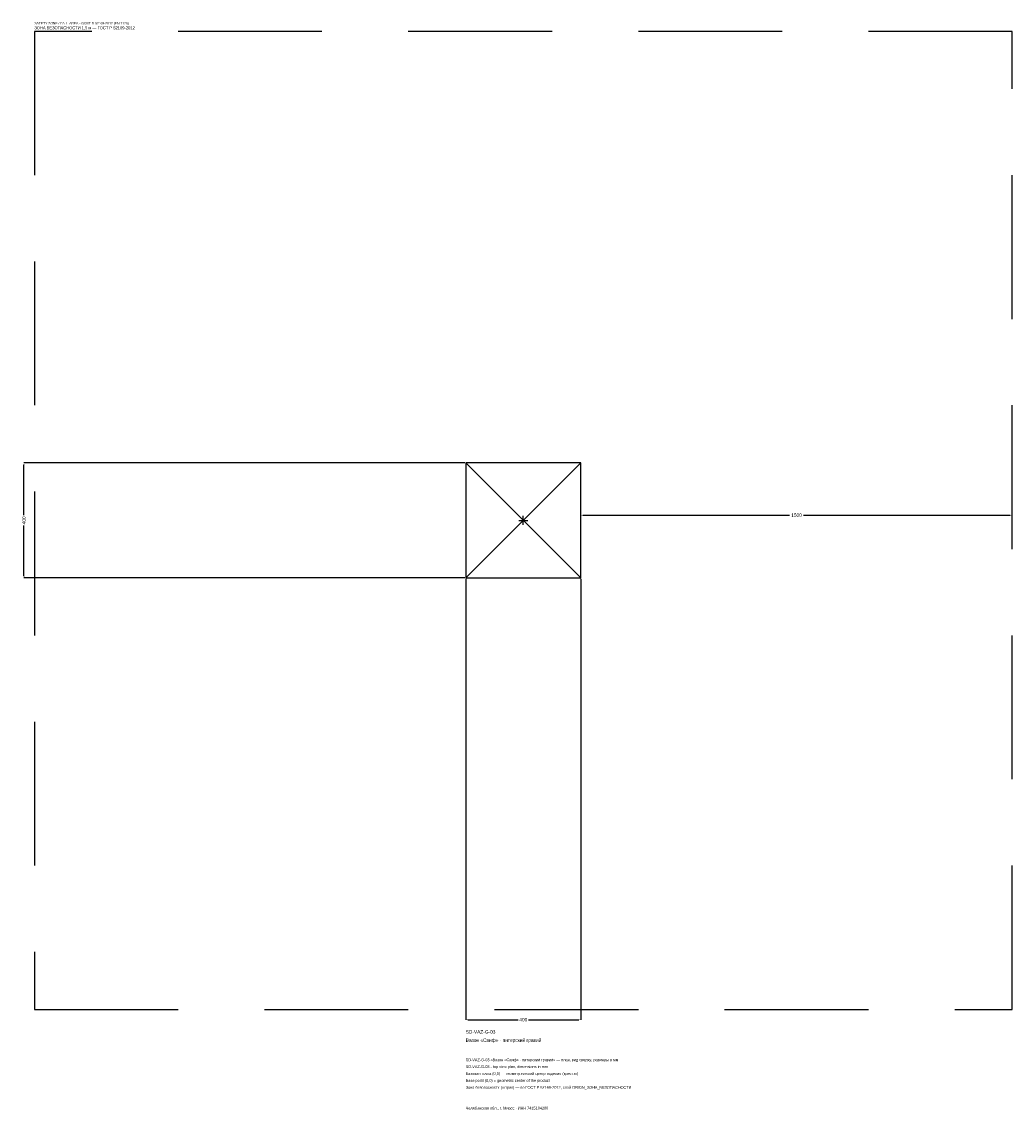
# Model space of a CAD drawing. Header units: metres. Extents: x -1744 to 1700, y -2050 to 1733.
import ezdxf

# ---------------------------------------------------------------- set-up
doc = ezdxf.new("R2010")
doc.units = ezdxf.units.M
doc.linetypes.add('DASHED', pattern=[800, 500, -300])
for name, color, linetype in [('ЗСК_ДАННЫЕ', 3, 'Continuous'), ('ЗСК_ЗОНА_БЕЗОПАСНОСТИ', 1, 'Continuous'), ('ЗСК_КОНТУР', 7, 'Continuous'), ('ЗСК_РАЗМЕРЫ', 8, 'Continuous')]:
    doc.layers.add(name, color=color, linetype=linetype)
doc.dimstyles.new('ORION', dxfattribs={"dimtxt": 12, "dimasz": 7.2, "dimexe": 1.25, "dimexo": 3.6, "dimtad": 1, "dimdec": 0, "dimcen": 2.5, "dimazin": 3, "dimtfac": 1, "dimtmove": 0, "dimatfit": 3})

# ---------------------------------------------------------------- blocks, each defined once
blk = doc.blocks.new('_CLOSEDFILLED')
at = {"color": 0, "linetype": 'BYBLOCK'}
blk.add_solid([(-1, 0.16), (0, 0), (-1, -0.16)], dxfattribs=at)
blk = doc.blocks.new('*D1')
for p, q in [((-200, -203.6), (-200, -1736)), ((200, -203.6), (200, -1736)), ((-192.8, -1736), (-18, -1736)), ((18, -1736), (192.8, -1736))]:
    blk.add_line(p, q)
at = {"layer": 'Defpoints'}
for p in [(-200, -200), (200, -200), (-200, -1736)]:
    blk.add_point(p, dxfattribs=at)
at = {"layer": 'ЗСК_РАЗМЕРЫ', "xscale": 7.199999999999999, "yscale": 7.199999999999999, "rotation": 180}
blk.add_blockref('_CLOSEDFILLED', (-200, -1736), dxfattribs=at)
at = {"layer": 'ЗСК_РАЗМЕРЫ', "xscale": 7.199999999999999, "yscale": 7.199999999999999}
blk.add_blockref('_CLOSEDFILLED', (200, -1736), dxfattribs=at)
at = {"layer": 'ЗСК_РАЗМЕРЫ', "insert": (0, -1736), "char_height": 12, "attachment_point": 5}
blk.add_mtext('400', dxfattribs=at)
blk = doc.blocks.new('*D2')
for p, q in [((-203.6, 200), (-1736, 200)), ((-1736, 18), (-1736, 192.8)), ((-1736, -192.8), (-1736, -18)), ((-203.6, -200), (-1736, -200))]:
    blk.add_line(p, q)
at = {"layer": 'Defpoints'}
for p in [(-200, 200), (-1736, -200), (-200, -200)]:
    blk.add_point(p, dxfattribs=at)
at = {"layer": 'ЗСК_РАЗМЕРЫ', "xscale": 7.199999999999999, "yscale": 7.199999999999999}
for p, rotation in [((-1736, 200), 90), ((-1736, -200), 270)]:
    blk.add_blockref('_CLOSEDFILLED', p, dxfattribs=dict(at, rotation=rotation))
at = {"layer": 'ЗСК_РАЗМЕРЫ', "insert": (-1736, 0), "char_height": 12, "attachment_point": 5, "rotation": 90}
blk.add_mtext('400', dxfattribs=at)
blk = doc.blocks.new('*D3')
for p, q in [((200, 3.6), (200, 18)), ((207.2, 18), (926, 18)), ((974, 18), (1692.8, 18)), ((1700, 3.6), (1700, 18))]:
    blk.add_line(p, q)
at = {"layer": 'Defpoints'}
for p in [(200, 18), (200, 0), (1700, 0)]:
    blk.add_point(p, dxfattribs=at)
at = {"layer": 'ЗСК_РАЗМЕРЫ', "xscale": 7.199999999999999, "yscale": 7.199999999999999, "rotation": 180}
blk.add_blockref('_CLOSEDFILLED', (200, 18), dxfattribs=at)
at = {"layer": 'ЗСК_РАЗМЕРЫ', "xscale": 7.199999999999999, "yscale": 7.199999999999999}
blk.add_blockref('_CLOSEDFILLED', (1700, 18), dxfattribs=at)
at = {"layer": 'ЗСК_РАЗМЕРЫ', "insert": (950, 18), "char_height": 12, "attachment_point": 5}
blk.add_mtext('1500', dxfattribs=at)
blk = doc.blocks.new('ОРИОН SD-VAZ-G-03 Вазон Саиф · питерский гравий')
at = {"layer": 'ЗСК_ЗОНА_БЕЗОПАСНОСТИ', "linetype": 'DASHED'}
blk.add_lwpolyline([(-1700, -1700), (1700, -1700), (1700, 1700), (-1700, 1700)], close=True, dxfattribs=at)
at = {"layer": 'ЗСК_КОНТУР'}
for p, q in [((-200, -200), (200, 200)), ((-200, 200), (200, -200))]:
    blk.add_line(p, q, dxfattribs=at)
blk.add_lwpolyline([(-200, -200), (200, -200), (200, 200), (-200, 200)], close=True, dxfattribs=at)
at = {"layer": 'ЗСК_РАЗМЕРЫ'}
for p, q in [((-16, 0), (16, 0)), ((0, -16), (0, 16))]:
    blk.add_line(p, q, dxfattribs=at)
at = {"layer": 'ЗСК_ДАННЫЕ'}
for tag, p in [('АРТИКУЛ', (-200, -1784)), ('НАИМЕНОВАНИЕ', (-200, -1812.8))]:
    blk.add_attdef(tag, p, '', height=12, dxfattribs=at)
at = {"layer": 'ЗСК_ДАННЫЕ', "flags": 1}
for tag, p in [('ПРОИЗВОДИТЕЛЬ', (-200, -1841.6)), ('ТЕЛЕФОН', (-200, -1870.4)), ('САЙТ', (-200, -1928)), ('АДРЕС', (-200, -1956.8)), ('РЕКВИЗИТЫ', (-200, -1985.6)), ('ГАБАРИТЫ', (-200, -2014.4)), ('ЗОНА_БЕЗОПАСНОСТИ', (-200, -2043.2))]:
    blk.add_attdef(tag, p, '', height=12, dxfattribs=at)
at = {"layer": 'ЗСК_ЗОНА_БЕЗОПАСНОСТИ', "color": 1}
for s, height, p in [('SAFETY ZONE / FALL AREA - GOST R 52169-2012 (EN 1176)', 8.4, (-1700, 1724)), ('ЗОНА БЕЗОПАСНОСТИ 1,5 м — ГОСТ Р 52169-2012', 10.2, (-1700, 1707.2))]:
    blk.add_text(s, height=height, dxfattribs=at).set_placement(p)
at = {"layer": 'ЗСК_РАЗМЕРЫ'}
dim = blk.add_linear_dim(base=(-1736, -200), p1=(-200, -200), p2=(-200, 200), angle=90, dimstyle='ORION', dxfattribs=at)
dim.commit()
dim.dimension.update_dxf_attribs({"geometry": '*D2', "text_midpoint": (-1736, 0)})
for base, p1, p2, picture, middle in [((200, 18), (200, 0), (1700, 0), '*D3', (950, 18)), ((-200, -1736), (-200, -200), (200, -200), '*D1', (0, -1736))]:
    dim = blk.add_linear_dim(base=base, p1=p1, p2=p2, dimstyle='ORION', dxfattribs=at)
    dim.commit()
    dim.dimension.update_dxf_attribs({"geometry": picture, "text_midpoint": middle})

msp = doc.modelspace()

# ---------------------------------------------------------------- block references
msp.add_blockref('ОРИОН SD-VAZ-G-03 Вазон Саиф · питерский гравий', (0, 0)).add_auto_attribs({'АРТИКУЛ': 'SD-VAZ-G-03', 'НАИМЕНОВАНИЕ': 'Вазон «Саиф» · питерский гравий'})

# ---------------------------------------------------------------- texts
at = {"layer": 'ЗСК_ДАННЫЕ', "color": 3}
for s, p in [('SD-VAZ-G-03 «Вазон «Саиф» · питерский гравий» — план, вид сверху, размеры в мм', (-200, -1880)), ('SD-VAZ-G-03 - top view plan, dimensions in mm', (-200, -1904)), ('Челябинская обл., г. Миасс · ИНН 7415104200', (-200, -2048))]:
    msp.add_text(s, height=9.6, dxfattribs=at).set_placement(p)
at = {"layer": 'ЗСК_ДАННЫЕ', "color": 7}
for s, p in [('Базовая точка (0,0) — геометрический центр изделия (крестик)', (-200, -1928)), ('Base point (0,0) = geometric center of the product', (-200, -1952))]:
    msp.add_text(s, height=9.6, dxfattribs=at).set_placement(p)
at = {"layer": 'ЗСК_ДАННЫЕ', "color": 1}
msp.add_text('Зона безопасности (штрих) — по ГОСТ Р 52169-2012, слой ORION_ЗОНА_БЕЗОПАСНОСТИ', height=9.6, dxfattribs=at).set_placement((-200, -1976))

doc.saveas('drawing.dxf')
